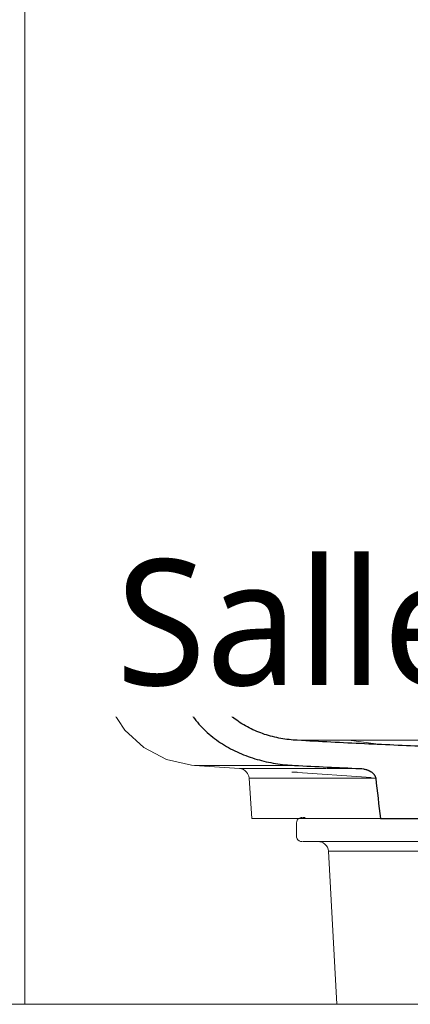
# Model space of a CAD drawing. Header units: millimetres. Extents: x -21851 to 219842, y -3161 to 6433.
# Tile 34 of 81: x 121867 to 122255, y 0 to 979. Entities that reach past the tile are written whole.
import ezdxf

# ---------------------------------------------------------------- set-up
doc = ezdxf.new("R2010")
doc.units = ezdxf.units.MM
for name, color, linetype, lineweight in [('A-AREA-IDEN', 2, 'Continuous', 9), ('A-FLOR', 192, 'Continuous', 13), ('A-FLOR-FNSH', 192, 'Continuous', 13), ('G-IMPT', 8, 'Continuous', 13), ('I-WALL', 2, 'Continuous', 13)]:
    doc.layers.add(name, color=color, linetype=linetype, lineweight=lineweight)
doc.styles.add('Trebuchet MS_1', font='trebuc.ttf', dxfattribs={"height": 125})

msp = doc.modelspace()

# ---------------------------------------------------------------- linework, layer by layer
at = {"layer": 'A-FLOR', "color": 30}
for p, q in [((122019.29, 400), (121959.4, 400)), ((122019.19, 400), (121960.05, 400)), ((122144.94, 400), (122035.92, 400)), ((122144.94, 400), (122389.56, 400)), ((122194.19, 262.42), (122225.97, 258.24)), ((122225.97, 258.24), (122194.19, 262.42)), ((122157.48, 184.72), (122097.99, 184.72)), ((122157.48, 184.72), (122225.66, 184.72))]:
    msp.add_line(p, q, dxfattribs=at)
at = {"layer": 'A-FLOR', "color": 20, "lineweight": 25}
for p, q in [((122036.21, 400), (122019.42, 400)), ((122013.22, 346.23), (122017.43, 343.65)), ((122019.38, 341.08), (122024.81, 317.93)), ((122225.66, 184.72), (122265, 184.72))]:
    msp.add_line(p, q, dxfattribs=at)
at = {"layer": 'A-FLOR', "color": 30, "flags": 128}
for points in [[(122153.59, 324), (122151.43, 343), (122149.26, 362), (122147.1, 381), (122144.94, 400)], [(122144.94, 400), (122147.1, 381), (122149.26, 362), (122151.43, 343), (122153.59, 324)]]:
    msp.add_lwpolyline(points, dxfattribs=at)
at = {"layer": 'A-FLOR', "color": 20, "lineweight": 25, "flags": 128}
msp.add_lwpolyline([(122006.75, 388.59), (122008.14, 370.24), (122009.53, 351.88)], dxfattribs=at)
at = {"layer": 'A-FLOR', "color": 20, "lineweight": 25}
for centre, radius, start, end in [((143534.25, 5421.93), 22076.81, 193.148476, 193.351101), ((143704.88, 2709.89), 21627.14, 186.597999, 186.705113)]:
    msp.add_arc(centre, radius, start, end, dxfattribs=at)
at = {"layer": 'A-FLOR', "color": 30}
for start_param, end_param in [(3.769943, 3.803507), (3.825172, 3.893025)]:
    msp.add_ellipse((122409.62, 237.49), major_axis=(368.52, 0.01), ratio=0.000019, start_param=start_param, end_param=end_param, dxfattribs=at)
at = {"layer": 'A-FLOR', "color": 20, "lineweight": 25}
for points, knots in [([(122019.42, 400), (122018.53, 400), (122016.8, 399.85), (122014.24, 399.16), (122012.26, 398.2), (122010.81, 397.2), (122009.89, 396.41), (122009.14, 395.6), (122008.52, 394.82), (122008, 394), (122007.54, 393.11), (122007.17, 392.18), (122006.84, 390.93), (122006.73, 389.95), (122006.72, 389.28)], [0, 0, 0, 0, 0.142857, 0.285714, 0.428571, 0.5, 0.571429, 0.625, 0.678571, 0.732143, 0.785714, 0.839286, 0.892857, 1, 1, 1, 1]), ([(122009.53, 351.88), (122009.58, 351.29), (122009.76, 350.44), (122010.23, 349.36), (122010.82, 348.35), (122011.79, 347.24), (122012.71, 346.54), (122013.22, 346.23)], [0, 0, 0, 0, 0.25, 0.375, 0.5, 0.75, 1, 1, 1, 1]), ([(122143.16, 262.42), (122137.63, 262.7), (122126.72, 263.99), (122113.26, 267.32), (122102.88, 271.16), (122095.35, 274.64), (122088.12, 278.74), (122081.86, 283.07), (122076.53, 287.47), (122072.75, 291.07), (122069.94, 294.11), (122067.28, 297.25), (122064.13, 301.43), (122060.8, 306.72), (122057.13, 314.04), (122055.11, 319.92), (122054.1, 324)], [0, 0, 0, 0, 0.142857, 0.285714, 0.357143, 0.428571, 0.5, 0.571429, 0.625, 0.678571, 0.705357, 0.732143, 0.785714, 0.839286, 0.892857, 1, 1, 1, 1]), ([(122024.81, 317.93), (122026.31, 311.74), (122029.41, 302.88), (122035.48, 291.81), (122042.6, 281.39), (122053.35, 269.79), (122068.5, 258.36), (122085.25, 249.5), (122103.07, 243.12), (122121.57, 239.08), (122134.04, 237.77), (122140.34, 237.48)], [0, 0, 0, 0, 0.125, 0.1875, 0.25, 0.375, 0.5, 0.625, 0.75, 0.875, 1, 1, 1, 1]), ([(122205.49, 234.4), (122206.58, 234.36), (122208.73, 234.12), (122211.12, 233.56), (122212.66, 233.03), (122213.43, 232.74), (122214.18, 232.42), (122214.91, 232.07), (122215.62, 231.68), (122216.33, 231.26), (122216.9, 230.88), (122217.33, 230.56), (122217.65, 230.31), (122217.96, 230.04), (122218.36, 229.67), (122218.86, 229.19), (122219.4, 228.57), (122219.79, 228.02), (122220.05, 227.56), (122220.3, 227.09), (122220.67, 226.23), (122220.88, 225.44), (122220.98, 224.88)], [0, 0, 0, 0, 0.166667, 0.333333, 0.375, 0.416667, 0.458333, 0.5, 0.541667, 0.583333, 0.625, 0.645833, 0.666667, 0.6875, 0.708333, 0.75, 0.791667, 0.833333, 0.854167, 0.875, 0.916667, 1, 1, 1, 1])]:
    msp.add_open_spline(points, degree=3, knots=knots, dxfattribs=at)
at = {"layer": 'A-FLOR', "color": 30}
for points, knots in [([(122006.75, 388.59), (121994.18, 388.59), (121972.03, 388.59), (121940.88, 388.59), (121933.11, 388.59), (121935.1, 388.59)], [0, 0, 0, 0, 0.1, 0.2, 0.4, 0.4, 0.4, 0.4]), ([(121944, 343.65), (121942.36, 343.65), (121950.66, 343.65), (121982.38, 343.65), (122004.77, 343.65), (122017.43, 343.65)], [0.6, 0.6, 0.6, 0.6, 0.8, 0.9, 1, 1, 1, 1]), ([(122004.52, 341.08), (121997.77, 341.08), (121981, 341.08), (121952.43, 341.08), (121944.05, 341.08), (121945.61, 341.08)], [0.0410121, 0.0410121, 0.0410121, 0.0410121, 0.1, 0.2, 0.4, 0.4, 0.4, 0.4]), ([(121986.55, 341.08), (121986.69, 341.08), (121989.69, 341.08), (121992.83, 341.08), (121995.96, 341.08)], [0.89854921, 0.89854921, 0.89854921, 0.89854921, 0.9, 0.93035737, 0.93035737, 0.93035737, 0.93035737]), ([(122001.42, 341.08), (122001.67, 341.08), (122007.32, 341.08), (122013.33, 341.08), (122019.38, 341.08)], [0.94765533, 0.94765533, 0.94765533, 0.94765533, 0.95, 1, 1, 1, 1]), ([(122079.68, 324), (122086.82, 324), (122101.99, 324), (122118.36, 324), (122126.97, 324)], [0.85161991, 0.85161991, 0.85161991, 0.85161991, 0.9, 0.95, 0.95, 0.95, 0.95]), ([(121986.3, 317.93), (121987.86, 317.93), (121989.8, 317.93), (121991.81, 317.93), (121992.16, 317.93)], [0.88280275, 0.88280275, 0.88280275, 0.88280275, 0.9, 0.90350011, 0.90350011, 0.90350011, 0.90350011]), ([(122041.22, 237.48), (122041.11, 237.48), (122041.11, 237.48), (122041.72, 237.48), (122042.46, 237.48), (122042.86, 237.48)], [0.54545455, 0.54545455, 0.54545455, 0.54545455, 0.56818182, 0.59090909, 0.60948074, 0.60948074, 0.60948074, 0.60948074]), ([(122043.85, 237.48), (122044.21, 237.48), (122044.87, 237.48), (122045.62, 237.48), (122045.93, 237.48)], [0.62303343, 0.62303343, 0.62303343, 0.62303343, 0.63636364, 0.64544586, 0.64544586, 0.64544586, 0.64544586]), ([(122048.83, 237.48), (122049.35, 237.48), (122050.27, 237.48), (122051.25, 237.48), (122051.66, 237.48)], [0.66989558, 0.66989558, 0.66989558, 0.66989558, 0.68181818, 0.68984158, 0.68984158, 0.68984158, 0.68984158]), ([(122055.59, 237.48), (122056.37, 237.48), (122057.63, 237.48), (122058.95, 237.48), (122059.42, 237.48)], [0.7138443, 0.7138443, 0.7138443, 0.7138443, 0.72727273, 0.734551, 0.734551, 0.734551, 0.734551]), ([(122064.25, 237.48), (122063.1, 237.48), (122061.45, 237.48), (122059.9, 237.48), (122059.41, 237.48)], [0.17327422, 0.17327422, 0.17327422, 0.17327422, 0.19047619, 0.19864703, 0.19864703, 0.19864703, 0.19864703]), ([(122087.1, 237.48), (122085.55, 237.48), (122083.39, 237.48), (122081.3, 237.48), (122080.69, 237.48)], [0.07858699, 0.07858699, 0.07858699, 0.07858699, 0.0952381, 0.10229224, 0.10229224, 0.10229224, 0.10229224]), ([(122087.11, 237.48), (122088.67, 237.48), (122090.96, 237.48), (122093.31, 237.48), (122094.03, 237.48)], [0.84760352, 0.84760352, 0.84760352, 0.84760352, 0.86363636, 0.87056874, 0.87056874, 0.87056874, 0.87056874]), ([(122089.92, 234.4), (122089.54, 234.4), (122088.52, 234.4), (122087.69, 234.4), (122087.24, 234.4), (122087.23, 234.4)], [0.40522146, 0.40522146, 0.40522146, 0.40522146, 0.41666667, 0.4375, 0.43802337, 0.43802337, 0.43802337, 0.43802337]), ([(122090.2, 234.4), (122090.79, 234.4), (122092.54, 234.4), (122094.72, 234.4), (122096.26, 234.4)], [0.70648101, 0.70648101, 0.70648101, 0.70648101, 0.72727273, 0.76320467, 0.76320467, 0.76320467, 0.76320467]), ([(122102.1, 234.4), (122101.37, 234.4), (122099.32, 234.4), (122097.45, 234.4), (122096.31, 234.4)], [0.32164459, 0.32164459, 0.32164459, 0.32164459, 0.33333333, 0.35537989, 0.35537989, 0.35537989, 0.35537989]), ([(122120.46, 234.4), (122119.61, 234.4), (122116.53, 234.4), (122113.65, 234.4), (122111.64, 234.4)], [0.24025737, 0.24025737, 0.24025737, 0.24025737, 0.25, 0.276076, 0.276076, 0.276076, 0.276076]), ([(122120.42, 234.4), (122123.04, 234.4), (122127.09, 234.4), (122131.44, 234.4), (122132.85, 234.4)], [0.8975535, 0.8975535, 0.8975535, 0.8975535, 0.93181818, 0.94785756, 0.94785756, 0.94785756, 0.94785756]), ([(122144.75, 234.4), (122143.8, 234.4), (122139.7, 234.4), (122135.78, 234.4), (122132.88, 234.4)], [0.15790116, 0.15790116, 0.15790116, 0.15790116, 0.16666667, 0.19585152, 0.19585152, 0.19585152, 0.19585152]), ([(122172.28, 234.4), (122171.93, 234.4), (122168.8, 234.4), (122165.75, 234.4), (122163.09, 234.4)], [0.08062213, 0.08062213, 0.08062213, 0.08062213, 0.08333333, 0.10508626, 0.10508626, 0.10508626, 0.10508626]), ([(122172.96, 234.4), (122173.47, 234.4), (122183.65, 234.4), (122194.59, 234.4), (122205.49, 234.4)], [0.4734783, 0.4734783, 0.4734783, 0.4734783, 0.5, 1, 1, 1, 1]), ([(122111.48, 224.88), (122111.18, 224.88), (122107.99, 224.88), (122105.27, 224.88), (122103.2, 224.88)], [0.19421904, 0.19421904, 0.19421904, 0.19421904, 0.2, 0.25612415, 0.25612415, 0.25612415, 0.25612415]), ([(122111.68, 224.88), (122114.31, 224.88), (122117.43, 224.88), (122120.85, 224.88), (122121.09, 224.88)], [0.66666667, 0.66666667, 0.66666667, 0.66666667, 0.70833333, 0.71137886, 0.71137886, 0.71137886, 0.71137886]), ([(122130.26, 224.88), (122129.99, 224.88), (122126.7, 224.88), (122123.63, 224.88), (122121, 224.88)], [0.09645426, 0.09645426, 0.09645426, 0.09645426, 0.1, 0.14022196, 0.14022196, 0.14022196, 0.14022196]), ([(122130.33, 224.88), (122130.44, 224.88), (122136.45, 224.88), (122143.12, 224.88), (122150.23, 224.88)], [0.74869342, 0.74869342, 0.74869342, 0.74869342, 0.75, 0.81687956, 0.81687956, 0.81687956, 0.81687956]), ([(122182.11, 224.88), (122179.64, 224.88), (122170.26, 224.88), (122161.58, 224.88), (122155.56, 224.88)], [0.552882, 0.552882, 0.552882, 0.552882, 0.6666667, 0.993912, 0.993912, 0.993912, 0.993912]), ([(122182.1, 224.88), (122183.33, 224.88), (122185.78, 224.88), (122188.27, 224.88), (122189.51, 224.88)], [0.90711586, 0.90711586, 0.90711586, 0.90711586, 0.91666667, 0.92593765, 0.92593765, 0.92593765, 0.92593765]), ([(122220.98, 224.88), (122212.63, 224.88), (122201.95, 224.88), (122191.91, 224.88), (122189.49, 224.88)], [0, 0, 0, 0, 0.3333333, 0.4411561, 0.4411561, 0.4411561, 0.4411561]), ([(122186.58, 152.33), (122186.24, 152.33), (122183.88, 152.33), (122181.86, 152.33), (122180.38, 152.33)], [0.1915511, 0.1915511, 0.1915511, 0.1915511, 0.2, 0.25229708, 0.25229708, 0.25229708, 0.25229708]), ([(122200.47, 152.33), (122200.22, 152.33), (122197.66, 152.33), (122195.27, 152.33), (122193.26, 152.33)], [0.09561072, 0.09561072, 0.09561072, 0.09561072, 0.1, 0.141115, 0.141115, 0.141115, 0.141115]), ([(122200.48, 152.33), (122200.73, 152.33), (122204.34, 152.33), (122208.26, 152.33), (122212.16, 152.33)], [0.55967522, 0.55967522, 0.55967522, 0.55967522, 0.5625, 0.60031397, 0.60031397, 0.60031397, 0.60031397]), ([(122241.27, 152.33), (122241.85, 152.33), (122244.78, 152.33), (122247.78, 152.33), (122250.23, 152.33)], [0.68304749, 0.68304749, 0.68304749, 0.68304749, 0.6875, 0.70529224, 0.70529224, 0.70529224, 0.70529224]), ([(122266.39, 152.33), (122260.96, 152.33), (122255.56, 152.33), (122250.37, 152.33), (122250.24, 152.33)], [0.69322117, 0.69322117, 0.69322117, 0.69322117, 0.78571429, 0.78821813, 0.78821813, 0.78821813, 0.78821813])]:
    msp.add_open_spline(points, degree=3, knots=knots, dxfattribs=at)
for points in [[(121936.35, 388.59), (121936.6, 388.59), (121936.87, 388.59), (121937.17, 388.59)], [(121939.86, 388.59), (121940.48, 388.59), (121941.16, 388.59), (121941.89, 388.59)], [(121947.09, 388.59), (121948.1, 388.59), (121949.16, 388.59), (121950.27, 388.59)], [(121956.34, 388.59), (121957.5, 388.59), (121958.71, 388.59), (121959.95, 388.59)], [(121969.09, 388.59), (121970.43, 388.59), (121971.81, 388.59), (121973.22, 388.59)], [(121986.44, 388.59), (121987.24, 388.59), (121988.05, 388.59), (121988.87, 388.59)], [(121989.02, 388.59), (121994.58, 388.59), (122000.49, 388.59), (122006.75, 388.59)], [(121937.43, 351.88), (121936, 351.88), (121938.61, 351.88), (121945.15, 351.88)], [(121937.26, 351.88), (121937.12, 351.88), (121937.04, 351.88), (121937.04, 351.88)], [(121943.17, 346.23), (121940.51, 346.23), (121939.6, 346.23), (121940.49, 346.23)], [(121940.85, 351.88), (121940.54, 351.88), (121940.25, 351.88), (121939.97, 351.88)], [(121940.71, 346.23), (121940.4, 346.23), (121940.04, 346.23), (121940.2, 346.23), (121940.42, 346.23)], [(121943.24, 346.23), (121943.56, 346.23), (121943.9, 346.23), (121944.27, 346.23)], [(121944.03, 343.65), (121943.56, 343.65), (121943.62, 343.65), (121944.19, 343.65)], [(121950.72, 346.23), (121948.07, 346.23), (121945.93, 346.23), (121944.27, 346.23)], [(121948.45, 351.88), (121947.42, 351.88), (121946.45, 351.88), (121945.55, 351.88)], [(121948.17, 343.65), (121947.74, 343.65), (121947.34, 343.65), (121946.98, 343.65)], [(121948.44, 351.88), (121949.83, 351.88), (121951.35, 351.88), (121952.99, 351.88)], [(121948.91, 346.23), (121949.91, 346.23), (121950.98, 346.23), (121952.12, 346.23)], [(121956.4, 346.23), (121954.86, 346.23), (121953.44, 346.23), (121952.11, 346.23)], [(121955.8, 343.65), (121954.72, 343.65), (121953.71, 343.65), (121952.76, 343.65)], [(121958.31, 351.88), (121956.72, 351.88), (121955.21, 351.88), (121953.78, 351.88)], [(121957.22, 346.23), (121958.67, 346.23), (121960.19, 346.23), (121961.8, 346.23)], [(121958.52, 351.88), (121960.07, 351.88), (121961.7, 351.88), (121963.42, 351.88)], [(121965.8, 343.65), (121964.17, 343.65), (121962.63, 343.65), (121961.16, 343.65)], [(121967.87, 346.23), (121965.55, 346.23), (121963.37, 346.23), (121961.33, 346.23)], [(121970.77, 351.88), (121968.57, 351.88), (121966.46, 351.88), (121964.45, 351.88)], [(121967.96, 346.23), (121969.99, 346.23), (121972.11, 346.23), (121974.33, 346.23)], [(121970.74, 351.88), (121972.55, 351.88), (121974.43, 351.88), (121976.37, 351.88)], [(121978.4, 343.65), (121976.17, 343.65), (121974.03, 343.65), (121971.99, 343.65)], [(121979.93, 346.23), (121977.93, 346.23), (121975.99, 346.23), (121974.13, 346.23)], [(121986.34, 351.88), (121983.23, 351.88), (121980.24, 351.88), (121977.39, 351.88)], [(121980.97, 346.23), (121983.82, 346.23), (121986.79, 346.23), (121989.9, 346.23)], [(121994.05, 343.65), (121990.93, 343.65), (121987.93, 343.65), (121985.07, 343.65)], [(121986.32, 351.88), (121988.09, 351.88), (121989.92, 351.88), (121991.78, 351.88)], [(121995.41, 346.23), (121994.11, 346.23), (121992.84, 346.23), (121991.59, 346.23)], [(122009.53, 351.88), (122003.25, 351.88), (121997.31, 351.88), (121991.73, 351.88)], [(121996.09, 346.23), (122001.48, 346.23), (122007.19, 346.23), (122013.22, 346.23)], [(122017.43, 343.65), (122011.4, 343.65), (122005.66, 343.65), (122000.26, 343.65)], [(122003.47, 351.88), (122005.45, 351.88), (122007.47, 351.88), (122009.53, 351.88)], [(122013.22, 346.23), (122010.43, 346.23), (122007.71, 346.23), (122005.06, 346.23)], [(121945.79, 341.08), (121945.24, 341.08), (121945.21, 341.08), (121945.7, 341.08)], [(121948.7, 341.08), (121949.09, 341.08), (121949.51, 341.08), (121949.96, 341.08)], [(121954.53, 341.08), (121955.46, 341.08), (121956.46, 341.08), (121957.52, 341.08)], [(121962.98, 341.08), (121964.45, 341.08), (121966.01, 341.08), (121967.64, 341.08)], [(121973.85, 341.08), (121975.9, 341.08), (121978.04, 341.08), (121980.28, 341.08)], [(122019.38, 341.08), (122015.95, 341.08), (122012.63, 341.08), (122009.42, 341.08)], [(122059.1, 324), (122057.34, 324), (122055.61, 324), (122053.9, 324)], [(122059.1, 324), (122063.31, 324), (122067.67, 324), (122072.16, 324)], [(122079.68, 324), (122077.14, 324), (122074.64, 324), (122072.17, 324)], [(122102.27, 324), (122102.04, 324), (122101.82, 324), (122101.59, 324)], [(122135.51, 324), (122132.43, 324), (122129.38, 324), (122126.37, 324)], [(122134.41, 324), (122140.21, 324), (122146.12, 324), (122152.15, 324)], [(122163.41, 324), (122159.64, 324), (122155.91, 324), (122152.23, 324)], [(122163.46, 324), (122168.88, 324), (122174.38, 324), (122179.97, 324)], [(122192.85, 324), (122188.5, 324), (122184.21, 324), (122179.97, 324)], [(122192.84, 324), (122198.23, 324), (122203.68, 324), (122209.2, 324)], [(122223.45, 324), (122218.64, 324), (122213.88, 324), (122209.18, 324)], [(122223.45, 324), (122228.84, 324), (122234.29, 324), (122239.78, 324)], [(122255.34, 324), (122250.08, 324), (122244.87, 324), (122239.73, 324)], [(121950.11, 317.93), (121949.42, 317.93), (121950.52, 317.93), (121953.37, 317.93)], [(121950.34, 317.93), (121949.79, 317.93), (121949.76, 317.93), (121950.26, 317.93)], [(121954.93, 317.93), (121954.42, 317.93), (121953.94, 317.93), (121953.5, 317.93)], [(121954.93, 317.93), (121956.08, 317.93), (121957.42, 317.93), (121958.95, 317.93)], [(121962.64, 317.93), (121961.52, 317.93), (121960.46, 317.93), (121959.48, 317.93)], [(121962.62, 317.93), (121964.01, 317.93), (121965.52, 317.93), (121967.13, 317.93)], [(121972.78, 317.93), (121971.12, 317.93), (121969.54, 317.93), (121968.05, 317.93)], [(121972.75, 317.93), (121974.69, 317.93), (121976.75, 317.93), (121978.92, 317.93)], [(121986.32, 317.93), (121983.77, 317.93), (121981.33, 317.93), (121979.02, 317.93)], [(122001.29, 317.93), (121998.15, 317.93), (121995.13, 317.93), (121992.23, 317.93)], [(122001.27, 317.93), (122003.08, 317.93), (122004.92, 317.93), (122006.82, 317.93)], [(122024.81, 317.93), (122018.45, 317.93), (122012.43, 317.93), (122006.77, 317.93)], [(122151.8, 262.42), (122148.8, 262.42), (122145.86, 262.42), (122142.97, 262.42)], [(122151.8, 262.42), (122154.16, 262.42), (122156.55, 262.42), (122158.97, 262.42)], [(122171.76, 262.42), (122167.41, 262.42), (122163.15, 262.42), (122158.98, 262.42)], [(122171.75, 262.42), (122174.86, 262.42), (122178.01, 262.42), (122181.2, 262.42)], [(122193.02, 262.42), (122189.03, 262.42), (122185.1, 262.42), (122181.22, 262.42)], [(122193.02, 262.42), (122196.13, 262.42), (122199.28, 262.42), (122202.47, 262.42)], [(122216.6, 262.42), (122211.83, 262.42), (122207.12, 262.42), (122202.48, 262.42)], [(122216.59, 262.42), (122220.08, 262.42), (122223.61, 262.42), (122227.18, 262.42)], [(122240.97, 262.42), (122236.33, 262.42), (122231.74, 262.42), (122227.21, 262.42)], [(122240.96, 262.42), (122244.9, 262.42), (122248.88, 262.42), (122252.92, 262.42)], [(122266.7, 262.42), (122262.08, 262.42), (122257.5, 262.42), (122252.96, 262.42)], [(122041.3, 237.48), (122041.19, 237.48), (122041.14, 237.48), (122041.14, 237.48)], [(122043.92, 237.48), (122043.65, 237.48), (122043.4, 237.48), (122043.16, 237.48)], [(122048.83, 237.48), (122047.75, 237.48), (122046.79, 237.48), (122045.93, 237.48)], [(122055.57, 237.48), (122054.17, 237.48), (122052.86, 237.48), (122051.65, 237.48)], [(122064.27, 237.48), (122065.82, 237.48), (122067.45, 237.48), (122069.14, 237.48)], [(122074.78, 237.48), (122072.81, 237.48), (122070.92, 237.48), (122069.12, 237.48)], [(122074.8, 237.48), (122076.7, 237.48), (122078.67, 237.48), (122080.7, 237.48)], [(122101.43, 237.48), (122098.89, 237.48), (122096.42, 237.48), (122094.03, 237.48)], [(122101.44, 237.48), (122103.91, 237.48), (122106.44, 237.48), (122109.04, 237.48)], [(122111.49, 237.48), (122110.66, 237.48), (122109.84, 237.48), (122109.03, 237.48)], [(122118.93, 237.48), (122120.57, 237.48), (122122.23, 237.48), (122123.9, 237.48)], [(122085.68, 234.4), (122085.68, 234.4), (122086.47, 234.4), (122088.04, 234.4)], [(122085.68, 234.4), (122085.68, 234.4), (122085.71, 234.4), (122085.78, 234.4)], [(122102.06, 234.4), (122104.88, 234.4), (122108.06, 234.4), (122111.58, 234.4)], [(122144.65, 234.4), (122145.6, 234.4), (122146.56, 234.4), (122147.52, 234.4)], [(122147.52, 234.4), (122152.43, 234.4), (122157.61, 234.4), (122163.06, 234.4)], [(122099.07, 224.88), (122096.5, 224.88), (122095.2, 224.88), (122095.2, 224.88)], [(122099.46, 224.88), (122100.54, 224.88), (122101.81, 224.88), (122103.26, 224.88)], [(122155.23, 224.88), (122153.53, 224.88), (122151.85, 224.88), (122150.21, 224.88)], [(122176.97, 152.33), (122175.04, 152.33), (122174.07, 152.33), (122174.07, 152.33)], [(122177.44, 152.33), (122178.29, 152.33), (122179.29, 152.33), (122180.43, 152.33)], [(122186.79, 152.33), (122188.75, 152.33), (122190.91, 152.33), (122193.25, 152.33)], [(122219.03, 152.33), (122216.65, 152.33), (122214.35, 152.33), (122212.14, 152.33)], [(122220.04, 152.33), (122219.7, 152.33), (122219.37, 152.33), (122219.03, 152.33)], [(122220.13, 152.33), (122221.66, 152.33), (122223.22, 152.33), (122224.81, 152.33)], [(122241.27, 152.33), (122235.27, 152.33), (122229.6, 152.33), (122224.33, 152.33)]]:
    msp.add_open_spline(points, degree=3, dxfattribs=at)
at = {"layer": 'A-FLOR', "color": 20, "lineweight": 25}
for points in [[(122006.72, 389.28), (122006.72, 389.16), (122006.73, 388.93), (122006.74, 388.71), (122006.75, 388.59)], [(122017.43, 343.65), (122017.76, 343.45), (122018.33, 343), (122019.02, 342.12), (122019.29, 341.45), (122019.38, 341.08)], [(122409.5, 253.55), (122387.29, 253.57), (122342.9, 254.01), (122276.47, 255.95), (122210.03, 258.82), (122165.48, 261.14), (122143.16, 262.42)], [(122140.34, 237.48), (122151.2, 236.93), (122172.91, 235.86), (122194.63, 234.88), (122205.49, 234.4)]]:
    msp.add_open_spline(points, degree=3, dxfattribs=at)
at = {"layer": 'A-FLOR-FNSH', "color": 30}
msp.add_line((131745.92, 0), (114156.67, 0), dxfattribs=at)
at = {"layer": 'G-IMPT', "color": 30}
for p, q in [((121937.04, 351.88), (121934.68, 388.59)), ((121943.71, 343.65), (121940.16, 346.23)), ((121949.9, 317.93), (121945.35, 341.08)), ((122041.14, 237.48), (122085.68, 234.4)), ((122137.71, 230.86), (122138.8, 230.82)), ((122138.8, 230.82), (122216.65, 225.47)), ((122097.99, 184.72), (122095.2, 224.88)), ((122142.35, 180.36), (122142.35, 167.09)), ((122150.89, 185.72), (122148.24, 185.72)), ((122242.89, 161.72), (122233.51, 161.72)), ((122182.45, 0), (122174.07, 152.33))]:
    msp.add_line(p, q, dxfattribs=at)
at = {"layer": 'G-IMPT', "color": 30, "flags": 128}
for points in [[(121945.37, 400), (121943.3, 399.8), (121941.31, 399.2), (121939.47, 398.22), (121937.86, 396.92), (121936.53, 395.32), (121935.64, 393.75), (121934.84, 391.24), (121934.66, 389.28)], [(122019.42, 400), (121983.43, 400), (121959, 400), (121946.79, 400), (121947.13, 400), (121959.57, 400)], [(121964.87, 400), (121985.09, 400), (122019.42, 400)], [(122036.21, 400), (122068.77, 400), (122125.12, 400), (122189.18, 400), (122259.21, 400), (122333.32, 400), (122389.56, 400)], [(121937.04, 351.88), (121937.31, 350.32), (121937.76, 349.13), (121938.84, 347.44), (121940.16, 346.23)], [(121943.71, 343.65), (121944.33, 343.09), (121944.72, 342.6), (121945.15, 341.77), (121945.35, 341.08)], [(121949.9, 317.93), (121957.96, 293.78), (121971.86, 272.43), (121990.7, 255.3), (122013.26, 243.48), (122038.07, 237.74), (122041.14, 237.48)], [(122085.68, 234.4), (122087.68, 234.06), (122089.58, 233.33), (122091.3, 232.25), (122092.76, 230.84), (122093.82, 229.36), (122094.86, 226.89), (122095.2, 224.88)], [(122141.63, 230.86), (122137.69, 230.86), (122143.03, 230.86)], [(122143.03, 230.86), (122137.69, 230.86), (122141.56, 230.86)], [(122142.35, 180.36), (122142.56, 181.83), (122143.15, 183.18), (122144.08, 184.3)], [(122145.7, 185.33), (122146.84, 185.65), (122147.7, 185.72)], [(122147.71, 161.72), (122146.25, 161.93), (122144.9, 162.52), (122143.77, 163.46), (122143.11, 164.35), (122142.75, 165.07), (122142.43, 166.22), (122142.35, 167.09)], [(122170.24, 161.72), (122163.15, 161.72), (122150.31, 161.72), (122148.26, 161.72), (122157.07, 161.72), (122176.38, 161.72), (122205.39, 161.72), (122242.89, 161.72), (122287.31, 161.72), (122336.82, 161.72)], [(122233.33, 161.72), (122217.63, 161.72), (122188.39, 161.72), (122170.24, 161.72), (122164.09, 161.72), (122170.24, 161.72), (122188.39, 161.72), (122191.82, 161.72)], [(122174.07, 152.33), (122173.75, 154.31), (122173.04, 156.19), (122171.96, 157.88), (122170.57, 159.33), (122168.96, 160.45), (122167.66, 161.06), (122165.63, 161.6), (122164.11, 161.72)], [(122295.58, 161.72), (122256.49, 161.72), (122250.07, 161.72)]]:
    msp.add_lwpolyline(points, dxfattribs=at)
at = {"layer": 'I-WALL', "color": 30}
msp.add_line((121872.5, 2120), (121872.5, 0), dxfattribs=at)

# ---------------------------------------------------------------- next in the draw order: texts
at = {"layer": 'A-AREA-IDEN', "insert": (121963.19, 442.26), "char_height": 125, "width": 1659.4931, "attachment_point": 1, "style": 'Trebuchet MS_1', "bg_fill": 3, "box_fill_scale": 1.25, "bg_fill_color": 256, "bg_fill_true_color": 13158600, "bg_fill_transparency": 0}
msp.add_mtext('Salle de propreté', dxfattribs=at)

doc.saveas('drawing.dxf')
